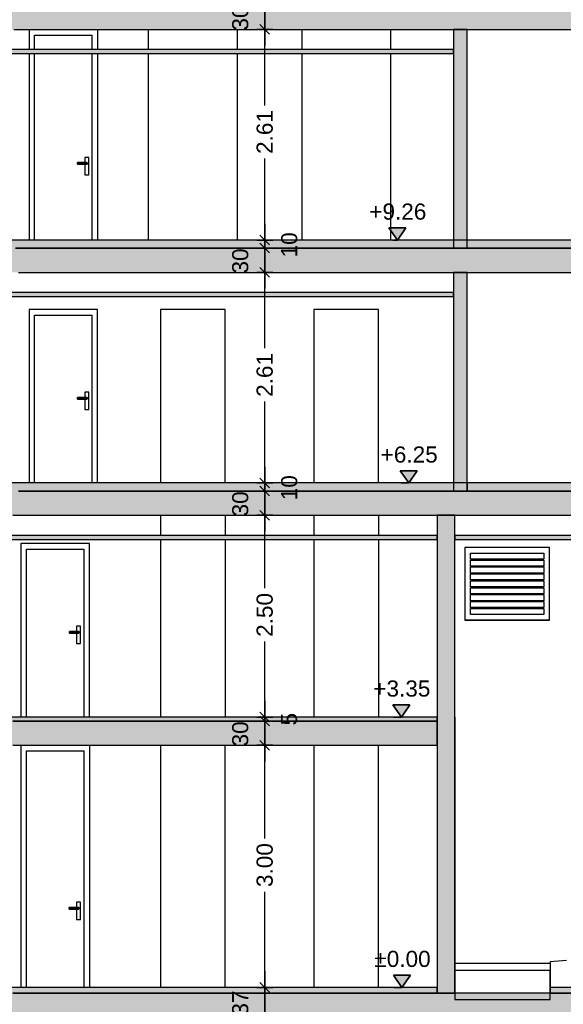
# Model space of a CAD drawing. Header units: metres. Extents: x -1 to 430, y -65 to 31.
# Tile 22 of 36: x 358.39 to 365.13, y -55.15 to -42.95. Entities that reach past the tile are written whole.
import ezdxf

# ---------------------------------------------------------------- set-up
doc = ezdxf.new("R2010")
doc.units = ezdxf.units.M
doc.header["$PDMODE"] = 65
doc.linetypes.add('CONTINUA', pattern=[0])
doc.linetypes.add('PUNKT', pattern=[6.35, 0, -6.35])
doc.layers.add('+++++ CÀLCUL SECCIÓ D', color=7, linetype='CONTINUA', lineweight=25)
doc.layers.add('COTES SECCIÓ D', color=7, linetype='CONTINUA', lineweight=25)
doc.styles.add('ARIAL', font='arial.ttf')
doc.dimstyles.new('DIMSTYLE_4', dxfattribs={"dimtxt": 0.2, "dimasz": 0.2, "dimexe": 0, "dimexo": 1e-06, "dimgap": 0.1, "dimtad": 2, "dimdec": 0, "dimlfac": 100, "dimrnd": 1, "dimzin": 4, "dimdsep": 46, "dimtxsty": 'ARIAL', "dimblk1": 'ALL_ML_STRICH', "dimblk2": 'ALL_ML_STRICH', "dimsah": 1, "dimcen": 0, "dimse1": 1, "dimse2": 1, "dimclrd": 2, "dimclre": 2, "dimclrt": 2, "dimadec": 0, "dimazin": 0, "dimtfac": 1, "dimtdec": 0, "dimtix": 1, "dimtmove": 2, "dimatfit": 3, "dimfxl": 0, "dimtvp": 1.2, "dimtzin": 0, "dimlwd": 0, "dimlwe": 35, "dimarcsym": 0})
doc.dimstyles.new('DIMSTYLE_5', dxfattribs={"dimtxt": 0.2, "dimasz": 0.2, "dimexe": 0, "dimexo": 1e-06, "dimgap": 0.1, "dimtad": 0, "dimrnd": 0.01, "dimzin": 4, "dimdsep": 46, "dimtxsty": 'ARIAL', "dimblk1": 'ALL_ML_STRICH', "dimblk2": 'ALL_ML_STRICH', "dimsah": 1, "dimcen": 0, "dimse1": 1, "dimse2": 1, "dimclrd": 2, "dimclre": 2, "dimclrt": 2, "dimadec": 0, "dimazin": 0, "dimtfac": 1, "dimtdec": 0, "dimtix": 1, "dimtmove": 2, "dimatfit": 3, "dimfxl": 0, "dimtzin": 0, "dimlwd": 0, "dimlwe": 35, "dimarcsym": 0})
doc.dimstyles.new('DIMSTYLE_6', dxfattribs={"dimtxt": 0.2, "dimasz": 0.2, "dimexe": 0, "dimexo": 1e-06, "dimgap": 0.1, "dimtad": 0, "dimdec": 0, "dimlfac": 100, "dimrnd": 1, "dimzin": 4, "dimdsep": 46, "dimtxsty": 'ARIAL', "dimblk1": 'ALL_ML_STRICH', "dimblk2": 'ALL_ML_STRICH', "dimsah": 1, "dimcen": 0, "dimse1": 1, "dimse2": 1, "dimclrd": 2, "dimclre": 2, "dimclrt": 2, "dimadec": 0, "dimazin": 0, "dimtfac": 1, "dimtdec": 0, "dimtix": 1, "dimtmove": 2, "dimatfit": 3, "dimfxl": 0, "dimtvp": 1.2, "dimtzin": 0, "dimlwd": 0, "dimlwe": 35, "dimarcsym": 0})
doc.dimstyles.new('DIMSTYLE_7', dxfattribs={"dimtxt": 0.2, "dimasz": 0.2, "dimexe": 0, "dimexo": 1e-06, "dimgap": 0.1, "dimtad": 0, "dimdec": 0, "dimlfac": 100, "dimrnd": 1, "dimzin": 4, "dimdsep": 46, "dimtxsty": 'ARIAL', "dimblk1": 'ALL_ML_STRICH', "dimblk2": 'ALL_ML_STRICH', "dimsah": 1, "dimcen": 0, "dimse1": 1, "dimse2": 1, "dimclrd": 2, "dimclre": 2, "dimclrt": 2, "dimadec": 0, "dimazin": 0, "dimtfac": 1, "dimtdec": 0, "dimtix": 1, "dimtmove": 2, "dimatfit": 3, "dimfxl": 0, "dimtvp": 1.2, "dimtzin": 0, "dimlwd": 0, "dimlwe": 35, "dimarcsym": 0})

# ---------------------------------------------------------------- blocks, each defined once
blk = doc.blocks.new('ALL_ML_STRICH')
at = {"color": 0, "linetype": 'ByBlock', "lineweight": -2}
for p, q in [((-1, 0), (0.5, 0)), ((-0.3, -0.3), (0.3, 0.3)), ((0, -0.5), (0, 0.5))]:
    blk.add_line(p, q, dxfattribs=at)
blk = doc.blocks.new('*D7')
at = {"layer": 'COTES SECCIÓ D', "color": 2, "linetype": 'CONTINUA', "lineweight": -2, "transparency": 33554687}
blk.add_line((361.432, -55.31), (361.432, -54.94), dxfattribs=at)
at = {"layer": 'DEFPOINTS', "color": 2, "linetype": 'CONTINUA', "lineweight": 35, "transparency": 33554687}
for p in [(364.804, -54.94), (361.432, -55.31), (364.804, -55.31)]:
    blk.add_point(p, dxfattribs=at)
at = {"layer": 'COTES SECCIÓ D', "color": 2, "linetype": 'CONTINUA', "lineweight": 35, "transparency": 33554687, "xscale": 0.2, "yscale": 0.2, "zscale": 0.2}
for p, rotation in [((361.432, -54.94), 90), ((361.432, -55.31), 270)]:
    blk.add_blockref('ALL_ML_STRICH', p, dxfattribs=dict(at, rotation=rotation))
at = {"layer": 'COTES SECCIÓ D', "color": 2, "linetype": 'CONTINUA', "lineweight": 35, "transparency": 33554687, "insert": (361.129, -55.134), "char_height": 0.2, "width": 0.4, "attachment_point": 5, "rotation": 90, "style": 'ARIAL'}
blk.add_mtext('\\A1;{37}', dxfattribs=at)
blk = doc.blocks.new('*D8')
at = {"layer": 'COTES SECCIÓ D', "color": 2, "linetype": 'CONTINUA', "lineweight": -2, "transparency": 33554687}
for p, q in [((361.432, -53.095), (361.432, -51.94)), ((361.432, -54.94), (361.432, -53.755))]:
    blk.add_line(p, q, dxfattribs=at)
at = {"layer": 'DEFPOINTS', "color": 2, "linetype": 'CONTINUA', "lineweight": 35, "transparency": 33554687}
for p in [(364.804, -51.94), (361.432, -54.94), (364.804, -54.94)]:
    blk.add_point(p, dxfattribs=at)
at = {"layer": 'COTES SECCIÓ D', "color": 2, "linetype": 'CONTINUA', "lineweight": 35, "transparency": 33554687, "xscale": 0.2, "yscale": 0.2, "zscale": 0.2}
for p, rotation in [((361.432, -51.94), 90), ((361.432, -54.94), 270)]:
    blk.add_blockref('ALL_ML_STRICH', p, dxfattribs=dict(at, rotation=rotation))
at = {"layer": 'COTES SECCIÓ D', "color": 2, "linetype": 'CONTINUA', "lineweight": 35, "transparency": 33554687, "insert": (361.432, -53.425), "char_height": 0.2, "width": 0.8, "attachment_point": 5, "rotation": 90, "style": 'ARIAL'}
blk.add_mtext('\\A1;{\\A1;{3.00\\H0.132000;\\S^ ;}}', dxfattribs=at)
blk = doc.blocks.new('*D9')
at = {"layer": 'COTES SECCIÓ D', "color": 2, "linetype": 'CONTINUA', "lineweight": -2, "transparency": 33554687}
blk.add_line((361.432, -51.94), (361.432, -51.64), dxfattribs=at)
at = {"layer": 'DEFPOINTS', "color": 2, "linetype": 'CONTINUA', "lineweight": 35, "transparency": 33554687}
for p in [(364.804, -51.64), (361.432, -51.94), (364.804, -51.94)]:
    blk.add_point(p, dxfattribs=at)
at = {"layer": 'COTES SECCIÓ D', "color": 2, "linetype": 'CONTINUA', "lineweight": 35, "transparency": 33554687, "xscale": 0.2, "yscale": 0.2, "zscale": 0.2}
for p, rotation in [((361.432, -51.64), 90), ((361.432, -51.94), 270)]:
    blk.add_blockref('ALL_ML_STRICH', p, dxfattribs=dict(at, rotation=rotation))
at = {"layer": 'COTES SECCIÓ D', "color": 2, "linetype": 'CONTINUA', "lineweight": 35, "transparency": 33554687, "insert": (361.129, -51.799), "char_height": 0.2, "width": 0.4, "attachment_point": 5, "rotation": 90, "style": 'ARIAL'}
blk.add_mtext('\\A1;{30}', dxfattribs=at)
blk = doc.blocks.new('*D10')
at = {"layer": 'COTES SECCIÓ D', "color": 2, "linetype": 'CONTINUA', "lineweight": -2, "transparency": 33554687}
blk.add_line((361.432, -51.64), (361.432, -51.59), dxfattribs=at)
at = {"layer": 'DEFPOINTS', "color": 2, "linetype": 'CONTINUA', "lineweight": 35, "transparency": 33554687}
for p in [(361.434, -51.59), (361.432, -51.64), (364.804, -51.64)]:
    blk.add_point(p, dxfattribs=at)
at = {"layer": 'COTES SECCIÓ D', "color": 2, "linetype": 'CONTINUA', "lineweight": 35, "transparency": 33554687, "xscale": 0.2, "yscale": 0.2, "zscale": 0.2}
for p, rotation in [((361.432, -51.64), 270), ((361.432, -51.59), 90)]:
    blk.add_blockref('ALL_ML_STRICH', p, dxfattribs=dict(at, rotation=rotation))
at = {"layer": 'COTES SECCIÓ D', "color": 2, "linetype": 'CONTINUA', "lineweight": 35, "transparency": 33554687, "insert": (361.733, -51.617), "char_height": 0.2, "width": 0.2, "attachment_point": 5, "rotation": 90, "style": 'ARIAL'}
blk.add_mtext('\\A1;{5}', dxfattribs=at)
blk = doc.blocks.new('*D11')
at = {"layer": 'COTES SECCIÓ D', "color": 2, "linetype": 'CONTINUA', "lineweight": -2, "transparency": 33554687}
for p, q in [((361.432, -49.995), (361.432, -49.09)), ((361.432, -51.59), (361.432, -50.655))]:
    blk.add_line(p, q, dxfattribs=at)
at = {"layer": 'DEFPOINTS', "color": 2, "linetype": 'CONTINUA', "lineweight": 35, "transparency": 33554687}
for p in [(365.092, -49.09), (361.432, -51.59), (361.434, -51.59)]:
    blk.add_point(p, dxfattribs=at)
at = {"layer": 'COTES SECCIÓ D', "color": 2, "linetype": 'CONTINUA', "lineweight": 35, "transparency": 33554687, "xscale": 0.2, "yscale": 0.2, "zscale": 0.2}
for p, rotation in [((361.432, -49.09), 90), ((361.432, -51.59), 270)]:
    blk.add_blockref('ALL_ML_STRICH', p, dxfattribs=dict(at, rotation=rotation))
at = {"layer": 'COTES SECCIÓ D', "color": 2, "linetype": 'CONTINUA', "lineweight": 35, "transparency": 33554687, "insert": (361.432, -50.325), "char_height": 0.2, "width": 0.8, "attachment_point": 5, "rotation": 90, "style": 'ARIAL'}
blk.add_mtext('\\A1;{\\A1;{2.50\\H0.132000;\\S^ ;}}', dxfattribs=at)
blk = doc.blocks.new('*D12')
at = {"layer": 'COTES SECCIÓ D', "color": 2, "linetype": 'CONTINUA', "lineweight": -2, "transparency": 33554687}
blk.add_line((361.432, -49.09), (361.432, -48.79), dxfattribs=at)
at = {"layer": 'DEFPOINTS', "color": 2, "linetype": 'CONTINUA', "lineweight": 35, "transparency": 33554687}
for p in [(364.974, -48.79), (361.432, -49.09), (365.092, -49.09)]:
    blk.add_point(p, dxfattribs=at)
at = {"layer": 'COTES SECCIÓ D', "color": 2, "linetype": 'CONTINUA', "lineweight": 35, "transparency": 33554687, "xscale": 0.2, "yscale": 0.2, "zscale": 0.2}
for p, rotation in [((361.432, -48.79), 90), ((361.432, -49.09), 270)]:
    blk.add_blockref('ALL_ML_STRICH', p, dxfattribs=dict(at, rotation=rotation))
at = {"layer": 'COTES SECCIÓ D', "color": 2, "linetype": 'CONTINUA', "lineweight": 35, "transparency": 33554687, "insert": (361.129, -48.949), "char_height": 0.2, "width": 0.4, "attachment_point": 5, "rotation": 90, "style": 'ARIAL'}
blk.add_mtext('\\A1;{30}', dxfattribs=at)
blk = doc.blocks.new('*D13')
at = {"layer": 'COTES SECCIÓ D', "color": 2, "linetype": 'CONTINUA', "lineweight": -2, "transparency": 33554687}
blk.add_line((361.432, -48.79), (361.432, -48.69), dxfattribs=at)
at = {"layer": 'DEFPOINTS', "color": 2, "linetype": 'CONTINUA', "lineweight": 35, "transparency": 33554687}
for p in [(361.432, -48.79), (364.974, -48.69), (364.974, -48.79)]:
    blk.add_point(p, dxfattribs=at)
at = {"layer": 'COTES SECCIÓ D', "color": 2, "linetype": 'CONTINUA', "lineweight": 35, "transparency": 33554687, "xscale": 0.2, "yscale": 0.2, "zscale": 0.2}
for p, rotation in [((361.432, -48.79), 270), ((361.432, -48.69), 90)]:
    blk.add_blockref('ALL_ML_STRICH', p, dxfattribs=dict(at, rotation=rotation))
at = {"layer": 'COTES SECCIÓ D', "color": 2, "linetype": 'CONTINUA', "lineweight": 35, "transparency": 33554687, "insert": (361.736, -48.749), "char_height": 0.2, "width": 0.4, "attachment_point": 5, "rotation": 90, "style": 'ARIAL'}
blk.add_mtext('\\A1;{10}', dxfattribs=at)
blk = doc.blocks.new('*D14')
at = {"layer": 'COTES SECCIÓ D', "color": 2, "linetype": 'CONTINUA', "lineweight": -2, "transparency": 33554687}
for p, q in [((361.432, -47.021), (361.432, -46.08)), ((361.432, -48.69), (361.432, -47.681))]:
    blk.add_line(p, q, dxfattribs=at)
at = {"layer": 'DEFPOINTS', "color": 2, "linetype": 'CONTINUA', "lineweight": 35, "transparency": 33554687}
for p in [(364.824, -46.08), (361.432, -48.69), (364.974, -48.69)]:
    blk.add_point(p, dxfattribs=at)
at = {"layer": 'COTES SECCIÓ D', "color": 2, "linetype": 'CONTINUA', "lineweight": 35, "transparency": 33554687, "xscale": 0.2, "yscale": 0.2, "zscale": 0.2}
for p, rotation in [((361.432, -46.08), 90), ((361.432, -48.69), 270)]:
    blk.add_blockref('ALL_ML_STRICH', p, dxfattribs=dict(at, rotation=rotation))
at = {"layer": 'COTES SECCIÓ D', "color": 2, "linetype": 'CONTINUA', "lineweight": 35, "transparency": 33554687, "insert": (361.432, -47.351), "char_height": 0.2, "width": 0.8, "attachment_point": 5, "rotation": 90, "style": 'ARIAL'}
blk.add_mtext('\\A1;{\\A1;{2.61\\H0.132000;\\S^ ;}}', dxfattribs=at)
blk = doc.blocks.new('*D15')
at = {"layer": 'COTES SECCIÓ D', "color": 2, "linetype": 'CONTINUA', "lineweight": -2, "transparency": 33554687}
blk.add_line((361.432, -46.08), (361.432, -45.78), dxfattribs=at)
at = {"layer": 'DEFPOINTS', "color": 2, "linetype": 'CONTINUA', "lineweight": 35, "transparency": 33554687}
for p in [(364.804, -45.78), (361.432, -46.08), (364.824, -46.08)]:
    blk.add_point(p, dxfattribs=at)
at = {"layer": 'COTES SECCIÓ D', "color": 2, "linetype": 'CONTINUA', "lineweight": 35, "transparency": 33554687, "xscale": 0.2, "yscale": 0.2, "zscale": 0.2}
for p, rotation in [((361.432, -45.78), 90), ((361.432, -46.08), 270)]:
    blk.add_blockref('ALL_ML_STRICH', p, dxfattribs=dict(at, rotation=rotation))
at = {"layer": 'COTES SECCIÓ D', "color": 2, "linetype": 'CONTINUA', "lineweight": 35, "transparency": 33554687, "insert": (361.129, -45.939), "char_height": 0.2, "width": 0.4, "attachment_point": 5, "rotation": 90, "style": 'ARIAL'}
blk.add_mtext('\\A1;{30}', dxfattribs=at)
blk = doc.blocks.new('*D16')
at = {"layer": 'COTES SECCIÓ D', "color": 2, "linetype": 'CONTINUA', "lineweight": -2, "transparency": 33554687}
blk.add_line((361.432, -45.78), (361.432, -45.68), dxfattribs=at)
at = {"layer": 'DEFPOINTS', "color": 2, "linetype": 'CONTINUA', "lineweight": 35, "transparency": 33554687}
for p in [(364.804, -45.68), (361.432, -45.78), (364.804, -45.78)]:
    blk.add_point(p, dxfattribs=at)
at = {"layer": 'COTES SECCIÓ D', "color": 2, "linetype": 'CONTINUA', "lineweight": 35, "transparency": 33554687, "xscale": 0.2, "yscale": 0.2, "zscale": 0.2}
for p, rotation in [((361.432, -45.78), 270), ((361.432, -45.68), 90)]:
    blk.add_blockref('ALL_ML_STRICH', p, dxfattribs=dict(at, rotation=rotation))
at = {"layer": 'COTES SECCIÓ D', "color": 2, "linetype": 'CONTINUA', "lineweight": 35, "transparency": 33554687, "insert": (361.736, -45.739), "char_height": 0.2, "width": 0.4, "attachment_point": 5, "rotation": 90, "style": 'ARIAL'}
blk.add_mtext('\\A1;{10}', dxfattribs=at)
blk = doc.blocks.new('*D17')
at = {"layer": 'COTES SECCIÓ D', "color": 2, "linetype": 'CONTINUA', "lineweight": -2, "transparency": 33554687}
for p, q in [((361.432, -44.011), (361.432, -43.07)), ((361.432, -45.68), (361.432, -44.671))]:
    blk.add_line(p, q, dxfattribs=at)
at = {"layer": 'DEFPOINTS', "color": 2, "linetype": 'CONTINUA', "lineweight": 35, "transparency": 33554687}
for p in [(364.954, -43.07), (361.432, -45.68), (364.804, -45.68)]:
    blk.add_point(p, dxfattribs=at)
at = {"layer": 'COTES SECCIÓ D', "color": 2, "linetype": 'CONTINUA', "lineweight": 35, "transparency": 33554687, "xscale": 0.2, "yscale": 0.2, "zscale": 0.2}
for p, rotation in [((361.432, -43.07), 90), ((361.432, -45.68), 270)]:
    blk.add_blockref('ALL_ML_STRICH', p, dxfattribs=dict(at, rotation=rotation))
at = {"layer": 'COTES SECCIÓ D', "color": 2, "linetype": 'CONTINUA', "lineweight": 35, "transparency": 33554687, "insert": (361.432, -44.341), "char_height": 0.2, "width": 0.8, "attachment_point": 5, "rotation": 90, "style": 'ARIAL'}
blk.add_mtext('\\A1;{\\A1;{2.61\\H0.132000;\\S^ ;}}', dxfattribs=at)
blk = doc.blocks.new('*D18')
at = {"layer": 'COTES SECCIÓ D', "color": 2, "linetype": 'CONTINUA', "lineweight": -2, "transparency": 33554687}
blk.add_line((361.432, -43.07), (361.432, -42.77), dxfattribs=at)
at = {"layer": 'DEFPOINTS', "color": 2, "linetype": 'CONTINUA', "lineweight": 35, "transparency": 33554687}
for p in [(361.42, -42.77), (361.432, -43.07), (364.954, -43.07)]:
    blk.add_point(p, dxfattribs=at)
at = {"layer": 'COTES SECCIÓ D', "color": 2, "linetype": 'CONTINUA', "lineweight": 35, "transparency": 33554687, "xscale": 0.2, "yscale": 0.2, "zscale": 0.2}
for p, rotation in [((361.432, -42.77), 90), ((361.432, -43.07), 270)]:
    blk.add_blockref('ALL_ML_STRICH', p, dxfattribs=dict(at, rotation=rotation))
at = {"layer": 'COTES SECCIÓ D', "color": 2, "linetype": 'CONTINUA', "lineweight": 35, "transparency": 33554687, "insert": (361.129, -42.929), "char_height": 0.2, "width": 0.4, "attachment_point": 5, "rotation": 90, "style": 'ARIAL'}
blk.add_mtext('\\A1;{30}', dxfattribs=at)
blk = doc.blocks.new('COMPLEX_ELEVATIONDIM_0')
at = {"layer": 'COTES SECCIÓ D', "linetype": 'CONTINUA', "lineweight": 35, "transparency": 33554687}
for points in [[(363.181, -45.53), (362.971, -45.53), (363.076, -45.68)], [(363.322, -48.54), (363.112, -48.54), (363.217, -48.69)], [(363.231, -51.44), (363.021, -51.44), (363.126, -51.59)], [(363.238, -54.79), (363.028, -54.79), (363.133, -54.94)]]:
    blk.add_hatch(color=2, dxfattribs=at).paths.add_polyline_path(points)
at = {"layer": 'COTES SECCIÓ D', "color": 2, "linetype": 'CONTINUA', "lineweight": 35, "transparency": 33554687}
for p, q in [((363.181, -45.53), (362.971, -45.53)), ((362.971, -45.53), (363.076, -45.68)), ((363.076, -45.68), (363.181, -45.53)), ((363.076, -45.68), (363.076, -45.68)), ((363.076, -45.68), (363.076, -45.68)), ((363.076, -45.68), (363.076, -45.68)), ((363.076, -45.68), (363.076, -45.68)), ((363.322, -48.54), (363.112, -48.54)), ((363.112, -48.54), (363.217, -48.69)), ((363.217, -48.69), (363.322, -48.54)), ((363.217, -48.69), (363.217, -48.69)), ((363.217, -48.69), (363.217, -48.69)), ((363.217, -48.69), (363.217, -48.69)), ((363.217, -48.69), (363.217, -48.69)), ((363.231, -51.44), (363.021, -51.44)), ((363.021, -51.44), (363.126, -51.59)), ((363.126, -51.59), (363.231, -51.44)), ((363.126, -51.59), (363.126, -51.59)), ((363.126, -51.59), (363.126, -51.59)), ((363.126, -51.59), (363.126, -51.59)), ((363.126, -51.59), (363.126, -51.59)), ((363.238, -54.79), (363.028, -54.79)), ((363.028, -54.79), (363.133, -54.94)), ((363.133, -54.94), (363.238, -54.79)), ((363.133, -54.94), (363.133, -54.94)), ((363.133, -54.94), (363.133, -54.94)), ((363.133, -54.94), (363.133, -54.94)), ((363.133, -54.94), (363.133, -54.94))]:
    blk.add_line(p, q, dxfattribs=at)
at = {"layer": 'COTES SECCIÓ D', "color": 2, "linetype": 'PUNKT', "lineweight": 35, "transparency": 33554687}
for p, q in [((363.076, -45.68), (363.019, -45.68)), ((363.217, -48.69), (363.019, -48.69)), ((363.126, -51.59), (363.019, -51.59)), ((363.133, -54.94), (363.019, -54.94))]:
    blk.add_line(p, q, dxfattribs=at)
at = {"layer": 'COTES SECCIÓ D', "color": 2, "linetype": 'CONTINUA', "lineweight": 35, "transparency": 33554687, "char_height": 0.2, "attachment_point": 7, "style": 'ARIAL'}
for s, insert, width in [('\\W1.00;+9.26', (362.728, -45.43), 0.80625), ('\\W1.00;+6.25', (362.869, -48.44), 0.80625), ('\\W1.00;+3.35', (362.778, -51.34), 0.80625), ('\\W1.00;±0.00', (362.791, -54.69), 0.7965)]:
    blk.add_mtext(s, dxfattribs=dict(at, insert=insert, width=width))

msp = doc.modelspace()

# ---------------------------------------------------------------- hatches: boundary and pattern name
at = {"layer": '+++++ CÀLCUL SECCIÓ D', "linetype": 'CONTINUA', "lineweight": 25, "true_color": 0xababab, "transparency": 33554687}
for points in [[(368.656, -42.77), (343.127, -42.77), (343.127, -43.07), (368.656, -43.07)], [(368.656, -45.78), (343.127, -45.78), (343.127, -46.08), (368.656, -46.08)], [(368.654, -48.79), (342.569, -48.79), (342.569, -49.09), (368.654, -49.09)], [(363.569, -51.64), (341.259, -51.64), (341.259, -51.94), (363.569, -51.94)], [(368.654, -55.01), (343.189, -55.01), (343.189, -55.31), (368.654, -55.31)]]:
    msp.add_hatch(color=253, dxfattribs=at).paths.add_polyline_path(points)
at = {"layer": '+++++ CÀLCUL SECCIÓ D', "linetype": 'CONTINUA', "lineweight": 25, "true_color": 0xa0a0a0, "transparency": 33554687}
for points in [[(363.94, -43.07), (363.77, -43.07), (363.77, -45.78), (363.94, -45.78)], [(363.94, -46.08), (363.77, -46.08), (363.77, -48.79), (363.94, -48.79)], [(363.79, -49.09), (363.57, -49.09), (363.57, -51.69), (363.79, -51.69)], [(363.789, -51.69), (363.569, -51.69), (363.569, -55.01), (363.789, -55.01)]]:
    msp.add_hatch(color=253, dxfattribs=at).paths.add_polyline_path(points)
at = {"layer": '+++++ CÀLCUL SECCIÓ D', "linetype": 'CONTINUA', "lineweight": 25, "transparency": 33554687}
for color, points in [(34, [(363.77, -43.32), (346.87, -43.32), (346.87, -43.37), (363.77, -43.37)]), (32, [(368.654, -45.68), (343.127, -45.68), (343.127, -45.78), (368.654, -45.78)]), (34, [(363.77, -46.33), (346.869, -46.33), (346.869, -46.38), (363.77, -46.38)]), (32, [(363.94, -48.69), (346.869, -48.69), (346.869, -48.79), (363.94, -48.79)]), (32, [(368.656, -48.69), (363.94, -48.69), (363.94, -48.79), (368.656, -48.79)]), (34, [(363.57, -49.34), (343.891, -49.34), (343.891, -49.39), (363.57, -49.39)]), (34, [(368.656, -49.34), (363.79, -49.34), (363.79, -49.39), (368.656, -49.39)]), (32, [(363.57, -51.59), (345.79, -51.59), (345.79, -51.64), (363.57, -51.64)]), (32, [(341.259, -54.94), (341.259, -55.01), (363.569, -55.01), (363.569, -54.94)]), (32, [(367.93, -54.94), (364.969, -54.94), (364.969, -55.01), (367.93, -55.01)])]:
    msp.add_hatch(color=color, dxfattribs=at).paths.add_polyline_path(points)

# ---------------------------------------------------------------- linework, layer by layer
at = {"layer": '+++++ CÀLCUL SECCIÓ D', "color": 7, "linetype": 'CONTINUA', "lineweight": 25, "transparency": 33554687}
for p, q in [((358.323, -43.07), (363.77, -43.07)), ((358.51, -43.07), (358.51, -43.32)), ((358.58, -43.32), (358.58, -43.14)), ((358.58, -43.14), (359.29, -43.14)), ((359.29, -43.14), (359.29, -43.32)), ((359.36, -43.07), (359.36, -43.32)), ((359.99, -43.32), (359.99, -43.07)), ((361.09, -43.07), (361.09, -43.32)), ((361.89, -43.07), (361.89, -43.32)), ((362.99, -43.07), (362.99, -43.32)), ((363.77, -43.07), (363.94, -43.07)), ((363.77, -43.07), (363.77, -43.32)), ((363.94, -43.07), (363.77, -43.07)), ((363.94, -43.07), (368.656, -43.07)), ((363.94, -45.78), (363.94, -43.07)), ((363.77, -43.32), (346.87, -43.32)), ((346.87, -43.37), (363.77, -43.37)), ((358.51, -43.37), (358.51, -45.68)), ((358.58, -45.68), (358.58, -43.37)), ((359.29, -43.37), (359.29, -45.68)), ((359.36, -43.37), (359.36, -45.68)), ((359.99, -45.68), (359.99, -43.37)), ((361.09, -43.37), (361.09, -45.68)), ((361.89, -43.37), (361.89, -45.68)), ((362.99, -43.37), (362.99, -45.68)), ((363.77, -43.37), (363.77, -43.32)), ((363.77, -43.32), (363.77, -43.37)), ((363.77, -43.37), (363.77, -45.78)), ((359.11, -44.721), (359.11, -44.72)), ((359.225, -44.72), (359.11, -44.72)), ((359.11, -44.725), (359.11, -44.721)), ((359.11, -44.721), (359.23, -44.721)), ((359.11, -44.73), (359.11, -44.725)), ((359.11, -44.725), (359.233, -44.725)), ((359.11, -44.735), (359.11, -44.73)), ((359.11, -44.73), (359.235, -44.73)), ((359.11, -44.739), (359.11, -44.735)), ((359.11, -44.735), (359.233, -44.735)), ((359.11, -44.74), (359.11, -44.739)), ((359.11, -44.739), (359.23, -44.739)), ((359.11, -44.74), (359.225, -44.74)), ((359.2, -44.655), (359.2, -44.72)), ((359.25, -44.655), (359.2, -44.655)), ((359.2, -44.74), (359.2, -44.87)), ((359.225, -44.72), (359.23, -44.721)), ((359.23, -44.739), (359.225, -44.74)), ((359.23, -44.721), (359.233, -44.725)), ((359.233, -44.735), (359.23, -44.739)), ((359.233, -44.725), (359.235, -44.73)), ((359.235, -44.73), (359.233, -44.735)), ((359.25, -44.87), (359.25, -44.655)), ((359.2, -44.87), (359.25, -44.87)), ((368.654, -45.68), (343.127, -45.68)), ((363.77, -45.78), (358.343, -45.78)), ((358.343, -45.78), (363.77, -45.78)), ((363.94, -45.78), (363.77, -45.78)), ((363.77, -45.78), (363.94, -45.78)), ((363.77, -45.78), (363.94, -45.78)), ((368.656, -45.78), (363.94, -45.78)), ((363.94, -45.78), (368.654, -45.78)), ((358.38, -46.08), (363.77, -46.08)), ((363.77, -46.08), (363.94, -46.08)), ((363.77, -46.08), (363.77, -46.33)), ((363.94, -46.08), (363.77, -46.08)), ((363.94, -46.08), (368.656, -46.08)), ((363.94, -48.79), (363.94, -46.08)), ((363.77, -46.33), (346.869, -46.33)), ((363.77, -46.38), (363.77, -46.33)), ((363.77, -46.33), (363.77, -46.38)), ((346.869, -46.38), (363.77, -46.38)), ((363.77, -46.38), (363.77, -48.79)), ((358.51, -46.54), (358.51, -48.69)), ((359.36, -46.54), (358.51, -46.54)), ((359.36, -48.69), (359.36, -46.54)), ((360.14, -46.54), (360.14, -48.69)), ((360.94, -46.54), (360.14, -46.54)), ((360.94, -48.69), (360.94, -46.54)), ((362.04, -46.54), (362.04, -48.69)), ((362.84, -46.54), (362.04, -46.54)), ((362.84, -48.69), (362.84, -46.54)), ((358.58, -46.61), (359.29, -46.61)), ((358.58, -48.69), (358.58, -46.61)), ((359.29, -46.61), (359.29, -48.69)), ((359.2, -47.565), (359.2, -47.63)), ((359.25, -47.565), (359.2, -47.565)), ((359.25, -47.78), (359.25, -47.565)), ((359.11, -47.631), (359.11, -47.63)), ((359.225, -47.63), (359.11, -47.63)), ((359.11, -47.635), (359.11, -47.631)), ((359.11, -47.631), (359.23, -47.631)), ((359.11, -47.64), (359.11, -47.635)), ((359.11, -47.635), (359.233, -47.635)), ((359.11, -47.645), (359.11, -47.64)), ((359.11, -47.64), (359.235, -47.64)), ((359.11, -47.649), (359.11, -47.645)), ((359.11, -47.645), (359.233, -47.645)), ((359.11, -47.65), (359.11, -47.649)), ((359.11, -47.649), (359.23, -47.649)), ((359.11, -47.65), (359.225, -47.65)), ((359.2, -47.65), (359.2, -47.78)), ((359.225, -47.63), (359.23, -47.631)), ((359.23, -47.649), (359.225, -47.65)), ((359.23, -47.631), (359.233, -47.635)), ((359.233, -47.645), (359.23, -47.649)), ((359.233, -47.635), (359.235, -47.64)), ((359.235, -47.64), (359.233, -47.645)), ((359.2, -47.78), (359.25, -47.78)), ((363.94, -48.69), (346.869, -48.69)), ((358.38, -48.79), (363.77, -48.79)), ((363.77, -48.79), (358.38, -48.79)), ((363.77, -48.79), (363.94, -48.79)), ((363.77, -48.79), (363.94, -48.79)), ((363.94, -48.79), (363.77, -48.79)), ((363.94, -48.69), (363.94, -48.79)), ((368.656, -48.69), (363.94, -48.69)), ((363.94, -48.79), (363.94, -48.69)), ((363.94, -48.79), (368.656, -48.79)), ((368.654, -48.79), (363.94, -48.79)), ((358.31, -49.09), (363.57, -49.09)), ((360.14, -49.09), (360.14, -49.34)), ((360.94, -49.09), (360.94, -49.34)), ((362.04, -49.09), (362.04, -49.34)), ((362.84, -49.09), (362.84, -49.34)), ((363.57, -49.09), (363.79, -49.09)), ((363.57, -49.09), (363.57, -49.34)), ((363.79, -49.09), (363.57, -49.09)), ((363.79, -49.09), (368.654, -49.09)), ((363.79, -51.69), (363.79, -49.09)), ((363.57, -49.34), (343.891, -49.34)), ((343.891, -49.39), (363.57, -49.39)), ((360.14, -49.39), (360.14, -51.59)), ((360.94, -49.39), (360.94, -51.59)), ((362.04, -49.39), (362.04, -51.59)), ((362.84, -49.39), (362.84, -51.59)), ((363.57, -49.39), (363.57, -49.34)), ((363.57, -49.34), (363.57, -49.39)), ((363.57, -49.39), (363.57, -51.59)), ((363.79, -49.34), (363.79, -49.39)), ((368.656, -49.34), (363.79, -49.34)), ((363.79, -49.39), (368.656, -49.39)), ((358.41, -49.44), (358.41, -51.59)), ((359.26, -49.44), (358.41, -49.44)), ((358.48, -51.59), (358.48, -49.51)), ((358.48, -49.51), (359.19, -49.51)), ((359.19, -49.51), (359.19, -51.59)), ((359.26, -51.59), (359.26, -49.44)), ((363.912, -49.49), (363.912, -50.39)), ((364.96, -49.49), (363.912, -49.49)), ((363.912, -49.49), (363.912, -50.39)), ((363.982, -49.49), (363.912, -49.49)), ((364.89, -49.49), (363.982, -49.49)), ((364.96, -49.49), (364.89, -49.49)), ((364.96, -50.39), (364.96, -49.49)), ((364.96, -50.39), (364.96, -49.49)), ((363.982, -49.636), (363.982, -49.56)), ((363.982, -49.56), (364.89, -49.56)), ((364.89, -49.636), (363.982, -49.636)), ((363.982, -49.721), (363.982, -49.646)), ((363.982, -49.646), (364.89, -49.646)), ((364.89, -49.56), (364.89, -49.636)), ((364.89, -49.646), (364.89, -49.721)), ((364.89, -49.721), (363.982, -49.721)), ((363.982, -49.807), (363.982, -49.731)), ((363.982, -49.731), (364.89, -49.731)), ((364.89, -49.731), (364.89, -49.807)), ((364.89, -49.807), (363.982, -49.807)), ((363.982, -49.892), (363.982, -49.817)), ((363.982, -49.817), (364.89, -49.817)), ((364.89, -49.892), (363.982, -49.892)), ((364.89, -49.817), (364.89, -49.892)), ((363.982, -49.978), (363.982, -49.902)), ((363.982, -49.902), (364.89, -49.902)), ((364.89, -49.978), (363.982, -49.978)), ((363.982, -50.063), (363.982, -49.988)), ((363.982, -49.988), (364.89, -49.988)), ((364.89, -49.902), (364.89, -49.978)), ((364.89, -49.988), (364.89, -50.063)), ((364.89, -50.063), (363.982, -50.063)), ((363.982, -50.149), (363.982, -50.073)), ((363.982, -50.073), (364.89, -50.073)), ((364.89, -50.073), (364.89, -50.149)), ((364.89, -50.149), (363.982, -50.149)), ((363.982, -50.234), (363.982, -50.159)), ((363.982, -50.159), (364.89, -50.159)), ((364.89, -50.234), (363.982, -50.234)), ((363.982, -50.32), (363.982, -50.244)), ((363.982, -50.244), (364.89, -50.244)), ((364.89, -50.159), (364.89, -50.234)), ((364.89, -50.244), (364.89, -50.32)), ((364.89, -50.32), (363.982, -50.32)), ((359.1, -50.465), (359.1, -50.53)), ((359.15, -50.465), (359.1, -50.465)), ((359.15, -50.68), (359.15, -50.465)), ((364.96, -50.39), (363.912, -50.39)), ((363.912, -50.39), (363.982, -50.39)), ((363.982, -50.39), (364.89, -50.39)), ((364.89, -50.39), (364.96, -50.39)), ((359.01, -50.531), (359.01, -50.53)), ((359.125, -50.53), (359.01, -50.53)), ((359.01, -50.535), (359.01, -50.531)), ((359.01, -50.531), (359.13, -50.531)), ((359.01, -50.54), (359.01, -50.535)), ((359.01, -50.535), (359.133, -50.535)), ((359.01, -50.545), (359.01, -50.54)), ((359.01, -50.54), (359.135, -50.54)), ((359.01, -50.549), (359.01, -50.545)), ((359.01, -50.545), (359.133, -50.545)), ((359.01, -50.55), (359.01, -50.549)), ((359.01, -50.549), (359.13, -50.549)), ((359.01, -50.55), (359.125, -50.55)), ((359.1, -50.55), (359.1, -50.68)), ((359.125, -50.53), (359.13, -50.531)), ((359.13, -50.549), (359.125, -50.55)), ((359.13, -50.531), (359.133, -50.535)), ((359.133, -50.545), (359.13, -50.549)), ((359.133, -50.535), (359.135, -50.54)), ((359.135, -50.54), (359.133, -50.545)), ((359.1, -50.68), (359.15, -50.68)), ((363.57, -51.59), (353.21, -51.59)), ((363.57, -51.59), (363.57, -51.64)), ((363.57, -51.64), (363.57, -51.59)), ((363.789, -51.59), (363.789, -55.09)), ((363.789, -51.59), (363.789, -51.59)), ((363.789, -54.73), (363.789, -51.59)), ((363.569, -51.64), (358.31, -51.64)), ((358.31, -51.64), (363.57, -51.64)), ((363.569, -51.94), (363.569, -51.64)), ((363.569, -51.69), (363.569, -51.64)), ((363.569, -51.69), (363.569, -55.01)), ((363.57, -51.69), (363.569, -51.69)), ((363.57, -51.64), (363.57, -51.69)), ((363.789, -55.01), (363.789, -51.69)), ((363.789, -51.69), (363.79, -51.69)), ((363.79, -51.69), (363.79, -51.69)), ((358.309, -51.94), (363.569, -51.94)), ((358.409, -51.94), (358.409, -54.94)), ((359.259, -51.94), (359.259, -54.94)), ((360.139, -51.94), (360.139, -54.94)), ((360.939, -51.94), (360.939, -54.94)), ((362.039, -51.94), (362.039, -54.94)), ((362.839, -51.94), (362.839, -54.94)), ((358.479, -54.94), (358.479, -52.01)), ((358.479, -52.01), (359.189, -52.01)), ((359.189, -52.01), (359.189, -54.94)), ((359.099, -53.885), (359.099, -53.95)), ((359.149, -53.885), (359.099, -53.885)), ((359.149, -54.1), (359.149, -53.885)), ((359.009, -53.951), (359.009, -53.95)), ((359.124, -53.95), (359.009, -53.95)), ((359.009, -53.955), (359.009, -53.951)), ((359.009, -53.951), (359.129, -53.951)), ((359.009, -53.96), (359.009, -53.955)), ((359.009, -53.955), (359.133, -53.955)), ((359.009, -53.965), (359.009, -53.96)), ((359.009, -53.96), (359.134, -53.96)), ((359.009, -53.969), (359.009, -53.965)), ((359.009, -53.965), (359.133, -53.965)), ((359.009, -53.97), (359.009, -53.969)), ((359.009, -53.969), (359.129, -53.969)), ((359.009, -53.97), (359.124, -53.97)), ((359.099, -53.97), (359.099, -54.1)), ((359.124, -53.95), (359.129, -53.951)), ((359.129, -53.969), (359.124, -53.97)), ((359.129, -53.951), (359.133, -53.955)), ((359.133, -53.965), (359.129, -53.969)), ((359.133, -53.955), (359.134, -53.96)), ((359.134, -53.96), (359.133, -53.965)), ((359.099, -54.1), (359.149, -54.1)), ((363.789, -54.64), (363.789, -54.64)), ((363.789, -54.64), (364.969, -54.64)), ((365.173, -54.608), (364.969, -54.623)), ((364.969, -54.623), (364.969, -54.64)), ((364.969, -54.623), (364.969, -54.64)), ((364.969, -54.623), (364.969, -54.623)), ((364.969, -54.64), (364.969, -54.73)), ((364.969, -54.73), (363.789, -54.73)), ((364.969, -54.73), (364.969, -55.01)), ((364.969, -55.09), (364.969, -54.73)), ((363.569, -54.94), (353.209, -54.94)), ((363.789, -55.01), (358.309, -55.01)), ((358.309, -55.01), (363.569, -55.01)), ((363.569, -55.01), (363.569, -54.94)), ((363.569, -55.01), (363.789, -55.01)), ((363.569, -55.01), (363.569, -55.01)), ((364.969, -55.01), (363.789, -55.01)), ((364.969, -54.94), (364.969, -55.01)), ((367.93, -54.94), (364.969, -54.94)), ((367.93, -55.01), (364.969, -55.01)), ((364.969, -55.01), (367.93, -55.01)), ((363.789, -55.09), (364.969, -55.09))]:
    msp.add_line(p, q, dxfattribs=at)

# ---------------------------------------------------------------- block references
at = {"layer": 'COTES SECCIÓ D', "color": 2, "linetype": 'CONTINUA', "lineweight": 35, "transparency": 33554687}
msp.add_blockref('COMPLEX_ELEVATIONDIM_0', (0, 0), dxfattribs=at)

# ---------------------------------------------------------------- dimensions: what is measured, and where the dimension line sits
for base, p1, p2, dimstyle, picture, middle in [((361.432, -42.77), (364.954, -43.07), (361.42, -42.77), 'DIMSTYLE_4', '*D18', (361.129, -42.929)), ((361.432, -43.07), (364.804, -45.68), (364.954, -43.07), 'DIMSTYLE_5', '*D17', (361.432, -44.341)), ((361.432, -45.68), (364.804, -45.78), (364.804, -45.68), 'DIMSTYLE_7', '*D16', (361.736, -45.739)), ((361.432, -45.78), (364.824, -46.08), (364.804, -45.78), 'DIMSTYLE_4', '*D15', (361.129, -45.939)), ((361.432, -46.08), (364.974, -48.69), (364.824, -46.08), 'DIMSTYLE_5', '*D14', (361.432, -47.351)), ((361.432, -48.69), (364.974, -48.79), (364.974, -48.69), 'DIMSTYLE_7', '*D13', (361.736, -48.749)), ((361.432, -48.79), (365.092, -49.09), (364.974, -48.79), 'DIMSTYLE_4', '*D12', (361.129, -48.949)), ((361.432, -49.09), (361.434, -51.59), (365.092, -49.09), 'DIMSTYLE_5', '*D11', (361.432, -50.325)), ((361.432, -51.59), (364.804, -51.64), (361.434, -51.59), 'DIMSTYLE_6', '*D10', (361.733, -51.617)), ((361.432, -51.64), (364.804, -51.94), (364.804, -51.64), 'DIMSTYLE_4', '*D9', (361.129, -51.799)), ((361.432, -51.94), (364.804, -54.94), (364.804, -51.94), 'DIMSTYLE_5', '*D8', (361.432, -53.425)), ((361.432, -54.94), (364.804, -55.31), (364.804, -54.94), 'DIMSTYLE_4', '*D7', (361.129, -55.134))]:
    dim = msp.add_linear_dim(base=base, p1=p1, p2=p2, angle=90, dimstyle=dimstyle, override={"dimpost": '<>', "dimclrd": 2, "dimclre": 2, "dimclrt": 2, "dimlwd": 0, "dimlwe": 35}, dxfattribs=at)
    dim.commit()
    dim.dimension.update_dxf_attribs({"geometry": picture, "text_midpoint": middle, "dimtype": 160})

doc.saveas('drawing.dxf')
